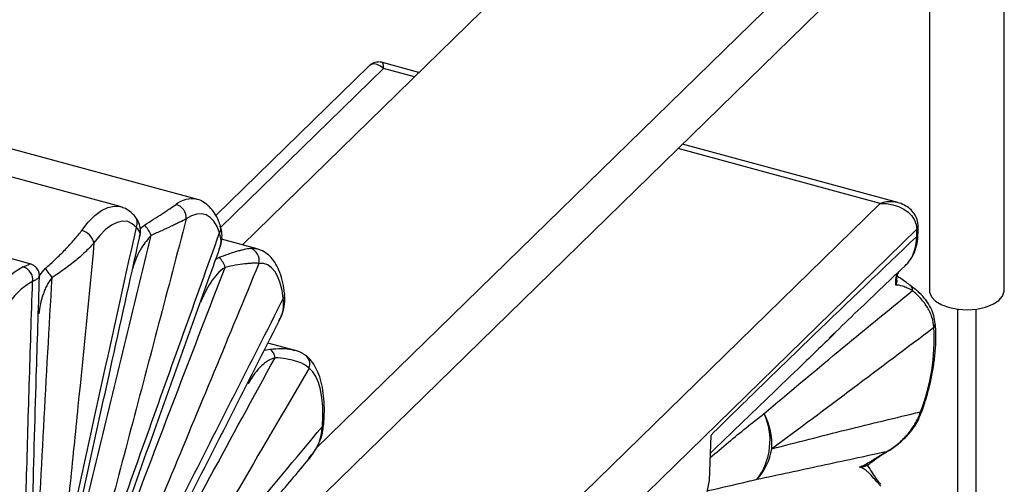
# Paper-space layout '_Trimétrica' of a CAD drawing. Header units: millimetres. Extents: x -964 to -385, y -1210 to 351.
# Tile 7 of 9: x -630 to -473, y 91 to 165. Entities that reach past the tile are written whole.
import ezdxf

# ---------------------------------------------------------------- set-up
doc = ezdxf.new("R2010")
doc.units = ezdxf.units.MM

psp = doc.layouts.new('_Trimétrica')

# ---------------------------------------------------------------- linework, layer by layer
at = {"color": 7, "linetype": 'Continuous', "lineweight": 25}
for p, q in [((-594.62, 128.95), (-530.95, 191.09)), ((-472.52, 121.63), (-472.52, 186.56)), ((-582.77, 96.37), (-495.58, 181.48)), ((-585.59, 85.05), (-488.71, 179.61)), ((-484.52, 178.47), (-484.52, 121.63)), ((-614.22, 135.07), (-699.12, 158.14)), ((-601.96, 136.25), (-686.87, 159.32)), ((-566.33, 156.57), (-572.16, 158.15)), ((-574.37, 157.58), (-598.89, 133.65)), ((-628.7, 125.92), (-711.45, 148.4)), ((-489.58, 135.71), (-524.08, 145.09)), ((-582.46, 47.66), (-492.39, 135.58)), ((-486.56, 131.45), (-578.04, 42.17)), ((-486.56, 130.28), (-486.56, 131.45)), ((-486.33, 130.76), (-486.33, 131.93)), ((-592.27, 128.31), (-597.94, 129.85)), ((-480.02, 118.64), (-480.02, -735.54)), ((-477.02, -735.54), (-477.02, 118.64)), ((-586.31, 112.06), (-590.52, 113.21)), ((-586.44, 112.05), (-586.33, 112.01)), ((-519.57, 98.39), (-519.82, 91.2)), ((-519.82, 91.2), (-521.3, 83.96))]:
    psp.add_line(p, q, dxfattribs=at)
at = {"color": 8, "linetype": 'Continuous', "lineweight": 25}
for p, q in [((-571.98, 157.21), (-598.1, 131.72)), ((-567.05, 155.87), (-571.98, 157.21)), ((-492.39, 135.58), (-524.8, 144.38)), ((-611, 131.57), (-610.32, 132.11)), ((-598.86, 126.65), (-598.38, 126.91)), ((-627.24, 123.87), (-626.23, 125.13)), ((-601.3, 119.76), (-601.23, 120.06)), ((-627.26, 117.88), (-627.31, 118.27)), ((-591.09, 112.08), (-590.19, 112.24)), ((-593.71, 106.71), (-593.42, 107.51)), ((-519.42, 95.73), (-519.67, 95.49))]:
    psp.add_line(p, q, dxfattribs=at)
at = {"color": 8, "linetype": 'Continuous', "lineweight": 25, "flags": 128}
for points in [[(-571.98, 157.21), (-572.51, 157.59), (-573.02, 157.83), (-573.5, 157.92), (-573.93, 157.86), (-574.3, 157.64), (-574.37, 157.58)], [(-620.37, 131.24), (-619.32, 132.56), (-618.25, 133.63), (-617.19, 134.43), (-616.16, 134.94), (-615.17, 135.16), (-614.25, 135.08), (-614.22, 135.07)], [(-593.34, 128.39), (-592.5, 128.36), (-592.27, 128.31)], [(-485.83, 101.96), (-485.83, 101.97), (-485.85, 102.07), (-485.94, 102.18)]]:
    psp.add_lwpolyline(points, dxfattribs=at)
at = {"color": 7, "linetype": 'Continuous', "lineweight": 25, "flags": 128}
for points in [[(-492.39, 135.58), (-491.38, 135.54), (-490.4, 135.37), (-489.48, 135.08), (-488.64, 134.68), (-487.93, 134.17), (-487.34, 133.57), (-486.92, 132.91), (-486.65, 132.2), (-486.56, 131.45)], [(-611.6, 131.74), (-612.26, 132.33), (-613, 132.67), (-613.81, 132.74), (-614.69, 132.54), (-615.6, 132.09), (-616.53, 131.39), (-617.47, 130.45), (-618.4, 129.28)], [(-598.27, 130.87), (-598.67, 131.89), (-599.18, 132.72), (-599.76, 133.34), (-600.42, 133.74), (-601.15, 133.91), (-601.93, 133.87), (-602.76, 133.59), (-603.61, 133.09)], [(-588.06, 120.32), (-588.25, 121.64), (-588.54, 122.81), (-588.92, 123.81), (-589.38, 124.64), (-589.93, 125.28), (-590.55, 125.71), (-591.23, 125.95), (-591.97, 125.97)], [(-484.52, 121.63), (-484.5, 121.38), (-484.19, 120.62), (-483.53, 119.93), (-482.55, 119.34), (-481.32, 118.9)], [(-481.32, 118.9), (-479.91, 118.62), (-478.41, 118.54), (-476.92, 118.65), (-475.54, 118.95), (-474.33, 119.41), (-473.4, 120.02), (-472.78, 120.73), (-472.52, 121.49), (-472.52, 121.63)], [(-581.8, 99.82), (-581.72, 101.47), (-581.74, 103.02), (-581.87, 104.45), (-582.09, 105.74), (-582.42, 106.87), (-582.84, 107.83), (-583.35, 108.6), (-583.94, 109.16)], [(-491.46, 95.72), (-491.44, 95.73), (-491.39, 95.79)]]:
    psp.add_lwpolyline(points, dxfattribs=at)
at = {"color": 8, "linetype": 'Continuous', "lineweight": 25}
for centre, radius, start, end in [((-574.17, 157.28), 2.19, 358.0913, 23.4565), ((-602.73, 132.42), 3.9, 78.7183, 130.1558), ((-490.75, 130.85), 5, 77.391, 109.0604), ((-613.19, 132.43), 1.73, 336.7068, 39.4454), ((-599.44, 131.57), 1.37, 329.1773, 16.7691), ((-487, 131.96), 0.664, 310.6409, 357.9928), ((-487, 130.78), 0.662, 310.5964, 358.756), ((-487.94, 121.82), 0.716, 343.4875, 45.6294), ((-588.79, 120.93), 0.951, 319.9014, 4.2783), ((-484.51, 116.3), 0.932, 319.4068, 3.8191), ((-585.66, 109.81), 1.84, 339.4004, 51.612), ((-582, 100.2), 0.43, 297.8607, 352.0842)]:
    psp.add_arc(centre, radius, start, end, dxfattribs=at)
at = {"color": 7, "linetype": 'Continuous', "lineweight": 25}
for centre, radius, start, end in [((-605.9, 133.21), 2.29, 357.1117, 73.2773), ((-621.03, 128.61), 2.71, 14.2814, 75.9525), ((-614.29, 128.24), 5.54, 23.595, 44.2317), ((-593.97, 126.43), 2.06, 346.9447, 72.0757), ((-600.43, 124.52), 3.15, 14.896, 49.3768), ((-624.32, 115.19), 11.58, 117.9042, 150.7166), ((-630.39, 123.35), 2.17, 351.5915, 72.4699), ((-580.36, 160.23), 57.76, 217.4302, 219.2349), ((-623.46, 114.01), 10.22, 117.9042, 150.7166), ((-516.03, 113.87), 32.28, 338.7725, 3.2416), ((-591.4, 110.62), 2.03, 6.3402, 53.1032), ((-520.3, 97.56), 10.24, 322.5881, 25.1111), ((-520.56, 96.81), 10.81, 357.0111, 28.0771), ((-519.23, 97.82), 9.59, 317.4478, 350.5904)]:
    psp.add_arc(centre, radius, start, end, dxfattribs=at)
for points, knots in [([(-572.13, 158.12), (-572.2, 158.15), (-572.5, 158.26), (-573.17, 158.24), (-573.91, 158), (-574.26, 157.66), (-574.4, 157.53)], [0, 0, 0, 0, 0.098745, 0.416497, 0.76547, 1, 1, 1, 1]), ([(-598.13, 131.96), (-598.23, 132.23), (-598.49, 132.98), (-599.04, 134.03), (-599.83, 135.03), (-600.76, 135.76), (-601.51, 136.17), (-601.96, 136.23), (-602.03, 136.24)], [0, 0, 0, 0, 0.131897, 0.362628, 0.575142, 0.772325, 0.962064, 1, 1, 1, 1]), ([(-486.33, 131.93), (-486.35, 132.21), (-486.39, 132.83), (-486.77, 133.74), (-487.42, 134.57), (-488.28, 135.2), (-489.06, 135.59), (-489.57, 135.69), (-489.71, 135.71)], [0, 0, 0, 0, 0.14592, 0.337624, 0.525011, 0.716477, 0.922468, 1, 1, 1, 1]), ([(-611.85, 133.53), (-612.03, 133.73), (-612.48, 134.2), (-613.26, 134.75), (-613.89, 134.94), (-614.16, 135.01)], [0, 0, 0, 0, 0.291143, 0.701198, 1, 1, 1, 1]), ([(-610.32, 132.11), (-609.31, 132.76), (-608.36, 133.37), (-607.27, 134.07), (-607.05, 134.21), (-606.64, 134.47), (-606.45, 134.6), (-605.88, 134.97), (-605.54, 135.2), (-605.24, 135.4)], [0, 0, 0, 0, 0.5, 0.5, 0.625, 0.625, 0.75, 0.75, 1, 1, 1, 1]), ([(-603.61, 133.09), (-606.56, 121.88), (-609.51, 110.68), (-615.43, 88.27), (-618.4, 77.06), (-621.39, 65.86)], [0, 0, 0, 0, 0.5, 0.5, 1, 1, 1, 1]), ([(-611.09, 130.21), (-611.07, 130.3), (-610.94, 130.69), (-610.93, 131.47), (-611.17, 132.48), (-611.51, 133.18), (-611.82, 133.47), (-611.86, 133.52)], [0, 0, 0, 0, 0.0795863, 0.3700914, 0.6515113, 0.9505884, 1, 1, 1, 1]), ([(-603.61, 133.09), (-603.92, 132.92), (-604.28, 132.74), (-604.88, 132.45), (-605.1, 132.34), (-605.54, 132.13), (-605.78, 132.02), (-606.5, 131.69), (-607.01, 131.45), (-608.08, 130.97), (-608.64, 130.72), (-609.22, 130.46)], [0, 0, 0, 0, 0.25, 0.25, 0.375, 0.375, 0.5, 0.5, 0.75, 0.75, 1, 1, 1, 1]), ([(-626.23, 125.13), (-625.66, 125.63), (-625.09, 126.14), (-624.01, 127.18), (-623.49, 127.69), (-622.73, 128.48), (-622.48, 128.74), (-622.01, 129.26), (-621.78, 129.51), (-621.12, 130.27), (-620.72, 130.76), (-620.37, 131.24)], [0, 0, 0, 0, 0.25, 0.25, 0.5, 0.5, 0.625, 0.625, 0.75, 0.75, 1, 1, 1, 1]), ([(-623.7, 76.78), (-621.7, 85.94), (-619.69, 95.1), (-615.65, 113.42), (-613.62, 122.58), (-611.6, 131.74)], [0, 0, 0, 0, 0.5, 0.5, 1, 1, 1, 1]), ([(-598.31, 128.3), (-598.23, 128.48), (-597.99, 129.06), (-597.87, 130.09), (-597.88, 131.14), (-598.1, 131.74), (-598.17, 131.95)], [0, 0, 0, 0, 0.161401, 0.500765, 0.822968, 1, 1, 1, 1]), ([(-626.13, 59.91), (-623.39, 71.69), (-620.6, 83.45), (-614.95, 106.97), (-612.09, 118.72), (-609.22, 130.46)], [0, 0, 0, 0, 0.5, 0.5, 1, 1, 1, 1]), ([(-622.79, 77.05), (-622.74, 77.25), (-620.43, 87.92), (-616.53, 105.65), (-612.64, 123.19), (-611.07, 130.25)], [0, 0, 0, 0, 0.011324, 0.601776, 1, 1, 1, 1]), ([(-621.39, 65.86), (-619.49, 71.31), (-617.58, 76.74), (-613.75, 87.59), (-611.82, 93.01), (-606.03, 109.25), (-602.15, 120.06), (-598.27, 130.87)], [0, 0, 0, 0, 0.25, 0.25, 0.5, 0.5, 1, 1, 1, 1]), ([(-519.57, 98.39), (-516.82, 101.11), (-514.07, 103.8), (-508.57, 109.15), (-505.82, 111.81), (-497.57, 119.77), (-492.07, 125.03), (-486.56, 130.28)], [0, 0, 0, 0, 0.25, 0.25, 0.5, 0.5, 1, 1, 1, 1]), ([(-488.48, 125.53), (-488.31, 125.69), (-487.77, 126.17), (-486.97, 127.57), (-486.58, 129.09), (-486.57, 130.16), (-486.56, 130.28)], [0, 0, 0, 0, 0.140894, 0.431182, 0.938046, 1, 1, 1, 1]), ([(-487.89, 126.16), (-487.66, 126.46), (-487.14, 127.14), (-486.64, 128.42), (-486.35, 129.67), (-486.36, 130.47), (-486.37, 130.76)], [0, 0, 0, 0, 0.232982, 0.532034, 0.829401, 1, 1, 1, 1]), ([(-618.4, 129.28), (-618.78, 128.82), (-619.21, 128.36), (-619.95, 127.65), (-620.2, 127.41), (-620.75, 126.93), (-621.03, 126.69), (-621.9, 125.98), (-622.5, 125.51), (-623.77, 124.59), (-624.43, 124.13), (-625.1, 123.7)], [0, 0, 0, 0, 0.25, 0.25, 0.375, 0.375, 0.5, 0.5, 0.75, 0.75, 1, 1, 1, 1]), ([(-618.4, 129.28), (-619.24, 120.56), (-620.09, 111.82), (-621.41, 98.7), (-621.85, 94.33), (-622.76, 85.56), (-623.22, 81.18), (-623.7, 76.78)], [0, 0, 0, 0, 0.5, 0.5, 0.75, 0.75, 1, 1, 1, 1]), ([(-622.13, 61.14), (-621.27, 63.66), (-618.76, 70.95), (-614.19, 83.88), (-607.62, 102.25), (-602.21, 117.39), (-598.8, 126.83), (-598.27, 128.31)], [0, 0, 0, 0, 0.111654, 0.323058, 0.576881, 0.933626, 1, 1, 1, 1]), ([(-598.38, 126.91), (-597.35, 127.32), (-596.38, 127.66), (-595.3, 127.98), (-595.09, 128.04), (-594.68, 128.14), (-594.49, 128.19), (-593.94, 128.31), (-593.62, 128.36), (-593.34, 128.39)], [0, 0, 0, 0, 0.5, 0.5, 0.625, 0.625, 0.75, 0.75, 1, 1, 1, 1]), ([(-587.84, 121), (-587.88, 121.33), (-587.99, 122.28), (-588.31, 123.73), (-588.86, 125.22), (-589.57, 126.43), (-590.41, 127.34), (-591.29, 127.98), (-591.94, 128.17), (-592.21, 128.26)], [0, 0, 0, 0, 0.091718, 0.270512, 0.452286, 0.612338, 0.759327, 0.897036, 1, 1, 1, 1]), ([(-627.17, 123.88), (-627.16, 124.01), (-627.13, 124.38), (-627.36, 124.96), (-627.77, 125.46), (-628.22, 125.76), (-628.55, 125.89), (-628.69, 125.91), (-628.71, 125.91)], [0, 0, 0, 0, 0.136211, 0.394218, 0.624178, 0.813089, 0.975695, 1, 1, 1, 1]), ([(-591.97, 125.97), (-596.77, 114.33), (-601.59, 102.7), (-608.84, 85.3), (-611.26, 79.51), (-614.91, 70.84), (-616.13, 67.96), (-618.58, 62.2), (-619.8, 59.32), (-621.03, 56.45)], [0, 0, 0, 0, 0.5, 0.5, 0.75, 0.75, 0.875, 0.875, 1, 1, 1, 1]), ([(-597.39, 125.33), (-597.88, 125.02), (-598.29, 124.65), (-599.05, 123.83), (-599.39, 123.38), (-600, 122.42), (-600.29, 121.92), (-600.81, 120.87), (-601.06, 120.32), (-601.3, 119.76)], [0, 0, 0, 0, 0.25, 0.25, 0.5, 0.5, 0.75, 0.75, 1, 1, 1, 1]), ([(-591.97, 125.97), (-592.24, 125.99), (-592.58, 126), (-593.15, 125.98), (-593.35, 125.97), (-593.78, 125.93), (-594, 125.91), (-594.7, 125.83), (-595.2, 125.76), (-596.26, 125.57), (-596.81, 125.46), (-597.39, 125.33)], [0, 0, 0, 0, 0.25, 0.25, 0.375, 0.375, 0.5, 0.5, 0.75, 0.75, 1, 1, 1, 1]), ([(-500.59, 113.97), (-499.23, 115.29), (-495.19, 119.18), (-491.16, 123), (-488.48, 125.53)], [0, 0, 0, 0, 0.338381, 1, 1, 1, 1]), ([(-489.74, 123.27), (-489.74, 123.3), (-489.76, 123.6), (-489.67, 124.1), (-489.47, 124.58), (-489.27, 124.77), (-489.19, 124.84)], [0, 0, 0, 0, 0.032136, 0.394751, 0.770092, 1, 1, 1, 1]), ([(-488.51, 125.5), (-488.35, 125.62), (-488.16, 125.77), (-488.03, 125.96), (-488.01, 125.99)], [0, 0, 0, 0, 0.862264, 1, 1, 1, 1]), ([(-628.69, 63.22), (-628.68, 64.37), (-628.65, 68.23), (-628.48, 75.81), (-628.18, 89.5), (-627.72, 105.83), (-627.3, 118.53), (-627.13, 123.88)], [0, 0, 0, 0, 0.058136, 0.194632, 0.376179, 0.737202, 1, 1, 1, 1]), ([(-627.65, 75.76), (-627.29, 83.74), (-626.89, 91.74), (-626.03, 107.72), (-625.58, 115.71), (-625.1, 123.7)], [0, 0, 0, 0, 0.5, 0.5, 1, 1, 1, 1]), ([(-625.1, 123.7), (-625.45, 123.3), (-625.74, 122.85), (-626.1, 122.15), (-626.21, 121.91), (-626.41, 121.42), (-626.5, 121.17), (-626.74, 120.43), (-626.88, 119.92), (-627.1, 118.9), (-627.18, 118.39), (-627.26, 117.88)], [0, 0, 0, 0, 0.25, 0.25, 0.375, 0.375, 0.5, 0.5, 0.75, 0.75, 1, 1, 1, 1]), ([(-489.76, 123.27), (-489.76, 123.15), (-489.76, 122.89), (-489.85, 122.63), (-489.91, 122.5), (-489.91, 122.49)], [0, 0, 0, 0, 0.489179, 0.990236, 1, 1, 1, 1]), ([(-487.44, 122.33), (-487.7, 122.52), (-488.32, 122.96), (-489.03, 123.51), (-489.49, 123.79), (-489.68, 123.9)], [0, 0, 0, 0, 0.30892, 0.728151, 1, 1, 1, 1]), ([(-629.85, 57.38), (-629.84, 60.07), (-629.81, 62.77), (-629.73, 68.19), (-629.69, 70.91), (-629.52, 79.08), (-629.39, 84.55), (-629.1, 95.52), (-628.94, 101.01), (-628.6, 112.01), (-628.42, 117.52), (-628.24, 123.04)], [0, 0, 0, 0, 0.125, 0.125, 0.25, 0.25, 0.5, 0.5, 0.75, 0.75, 1, 1, 1, 1]), ([(-511.02, 101.9), (-507.09, 105.22), (-503.14, 108.52), (-495.21, 115.08), (-491.24, 118.35), (-487.25, 121.61)], [0, 0, 0, 0, 0.5, 0.5, 1, 1, 1, 1]), ([(-487.25, 121.61), (-487.55, 121.77), (-487.82, 121.9), (-488.32, 122.13), (-488.55, 122.23), (-489.2, 122.44), (-489.56, 122.5), (-489.91, 122.49)], [0, 0, 0, 0, 0.25, 0.25, 0.5, 0.5, 1, 1, 1, 1]), ([(-483.59, 116.36), (-483.65, 116.76), (-483.76, 117.62), (-484.28, 118.88), (-485.07, 120.14), (-486.12, 121.31), (-486.99, 121.99), (-487.45, 122.33)], [0, 0, 0, 0, 0.164633, 0.358655, 0.563229, 0.774936, 1, 1, 1, 1]), ([(-483.8, 115.69), (-483.83, 116.25), (-483.94, 116.8), (-484.2, 117.6), (-484.3, 117.86), (-484.54, 118.38), (-484.68, 118.64), (-485.13, 119.39), (-485.49, 119.87), (-486.3, 120.78), (-486.76, 121.21), (-487.25, 121.61)], [0, 0, 0, 0, 0.25, 0.25, 0.375, 0.375, 0.5, 0.5, 0.75, 0.75, 1, 1, 1, 1]), ([(-619.3, 58.34), (-616.73, 63.57), (-614.13, 68.76), (-608.94, 79.12), (-606.34, 84.29), (-598.52, 99.77), (-593.29, 110.05), (-588.06, 120.32)], [0, 0, 0, 0, 0.25, 0.25, 0.5, 0.5, 1, 1, 1, 1]), ([(-588.77, 116.78), (-588.63, 117.03), (-588.25, 117.7), (-587.98, 118.9), (-588.03, 119.84), (-588.06, 120.32)], [0, 0, 0, 0, 0.220695, 0.60371, 1, 1, 1, 1]), ([(-588.76, 116.75), (-588.65, 116.94), (-588.3, 117.56), (-587.97, 118.7), (-587.76, 119.95), (-587.84, 120.71), (-587.87, 121)], [0, 0, 0, 0, 0.140978, 0.478928, 0.800784, 1, 1, 1, 1]), ([(-618.91, 56.88), (-617.13, 60.49), (-612.84, 69.17), (-605.33, 84.06), (-597.05, 100.4), (-591.28, 111.71), (-588.71, 116.75)], [0, 0, 0, 0, 0.178823, 0.430314, 0.745886, 1, 1, 1, 1]), ([(-483.8, 115.69), (-488.13, 112.42), (-492.46, 109.16), (-501.11, 102.67), (-505.44, 99.44), (-509.77, 96.25)], [0, 0, 0, 0, 0.5, 0.5, 1, 1, 1, 1]), ([(-485.83, 101.96), (-485.7, 102.34), (-485.31, 103.41), (-484.75, 105.26), (-484.21, 107.48), (-483.81, 109.7), (-483.56, 111.88), (-483.46, 113.94), (-483.49, 115.42), (-483.56, 116.19), (-483.58, 116.36)], [0, 0, 0, 0, 0.077641, 0.22491, 0.37216, 0.519547, 0.667339, 0.815902, 0.958646, 1, 1, 1, 1]), ([(-499.62, 114.82), (-501.36, 113.14), (-506.72, 107.99), (-513.31, 101.63), (-518.15, 96.97), (-519.42, 95.73)], [0, 0, 0, 0, 0.261956, 0.804914, 1, 1, 1, 1]), ([(-584.53, 111.23), (-584.66, 111.33), (-585.05, 111.63), (-585.68, 111.9), (-586.23, 112.02), (-586.44, 112.07)], [0, 0, 0, 0, 0.224356, 0.69531, 1, 1, 1, 1]), ([(-610.17, 72.47), (-606.74, 78.89), (-603.29, 85.29), (-596.36, 98.09), (-592.88, 104.47), (-589.39, 110.85)], [0, 0, 0, 0, 0.5, 0.5, 1, 1, 1, 1]), ([(-589.39, 110.85), (-589.91, 110.69), (-590.35, 110.46), (-590.96, 110.05), (-591.16, 109.9), (-591.53, 109.57), (-591.71, 109.4), (-592.22, 108.86), (-592.54, 108.47), (-593.14, 107.63), (-593.43, 107.18), (-593.71, 106.71)], [0, 0, 0, 0, 0.25, 0.25, 0.375, 0.375, 0.5, 0.5, 0.75, 0.75, 1, 1, 1, 1]), ([(-583.94, 109.16), (-584.17, 109.4), (-584.47, 109.62), (-585.01, 109.91), (-585.21, 110), (-585.63, 110.17), (-585.86, 110.24), (-586.56, 110.46), (-587.08, 110.57), (-588.18, 110.75), (-588.77, 110.81), (-589.39, 110.85)], [0, 0, 0, 0, 0.25, 0.25, 0.375, 0.375, 0.5, 0.5, 0.75, 0.75, 1, 1, 1, 1]), ([(-581.58, 100.14), (-581.55, 100.51), (-581.48, 101.6), (-581.47, 103.31), (-581.62, 105.23), (-581.95, 107), (-582.46, 108.54), (-583.13, 109.8), (-583.82, 110.69), (-584.33, 111.1), (-584.52, 111.25)], [0, 0, 0, 0, 0.075601, 0.220341, 0.366462, 0.514761, 0.665838, 0.802169, 0.927697, 1, 1, 1, 1]), ([(-583.94, 109.16), (-587.9, 102.37), (-591.87, 95.58), (-599.81, 82.04), (-603.79, 75.29), (-607.77, 68.57)], [0, 0, 0, 0, 0.5, 0.5, 1, 1, 1, 1]), ([(-509.77, 96.25), (-505.78, 97.3), (-501.81, 98.31), (-493.87, 100.28), (-489.9, 101.24), (-485.94, 102.18)], [0, 0, 0, 0, 0.5, 0.5, 1, 1, 1, 1]), ([(-491.47, 95.72), (-491.41, 95.75), (-490.78, 96.08), (-489.67, 96.86), (-488.25, 98.11), (-487.1, 99.5), (-486.29, 100.79), (-485.98, 101.66), (-485.86, 101.98)], [0, 0, 0, 0, 0.020594, 0.254774, 0.475509, 0.683597, 0.883005, 1, 1, 1, 1]), ([(-491.39, 95.79), (-490.77, 96.15), (-490.18, 96.56), (-489.09, 97.45), (-488.57, 97.94), (-487.87, 98.74), (-487.64, 99.03), (-487.21, 99.61), (-487.02, 99.91), (-486.47, 100.84), (-486.17, 101.49), (-485.94, 102.18)], [0, 0, 0, 0, 0.25, 0.25, 0.5, 0.5, 0.625, 0.625, 0.75, 0.75, 1, 1, 1, 1]), ([(-607.77, 68.57), (-603.45, 73.82), (-599.12, 79.04), (-590.46, 89.45), (-586.13, 94.64), (-581.8, 99.82)], [0, 0, 0, 0, 0.5, 0.5, 1, 1, 1, 1]), ([(-584.11, 94.49), (-584.03, 94.56), (-583.55, 95.06), (-582.86, 96.12), (-582.12, 97.61), (-581.7, 98.97), (-581.63, 99.82), (-581.61, 100.14)], [0, 0, 0, 0, 0.050059, 0.325362, 0.590597, 0.843374, 1, 1, 1, 1]), ([(-491.39, 95.79), (-494.88, 95.03), (-498.36, 94.28), (-505.28, 92.79), (-508.73, 92.05), (-512.16, 91.33)], [0, 0, 0, 0, 0.5, 0.5, 1, 1, 1, 1]), ([(-495.7, 93.32), (-495.43, 93.43), (-495.14, 93.56), (-494.53, 93.89), (-494.22, 94.08), (-493.7, 94.39), (-493.53, 94.51), (-493.15, 94.75), (-492.96, 94.87), (-492.35, 95.25), (-491.9, 95.52), (-491.39, 95.79)], [0, 0, 0, 0, 0.25, 0.25, 0.5, 0.5, 0.625, 0.625, 0.75, 0.75, 1, 1, 1, 1]), ([(-494.57, 93.53), (-494.35, 93.7), (-493.82, 94.09), (-492.9, 94.79), (-492.07, 95.38), (-491.55, 95.66), (-491.42, 95.72)], [0, 0, 0, 0, 0.252685, 0.6129701, 0.9034647, 1, 1, 1, 1]), ([(-608.9, 64.65), (-606.87, 67.11), (-600.39, 74.95), (-592.06, 84.95), (-585.78, 92.44), (-583.96, 94.61)], [0, 0, 0, 0, 0.245677, 0.780846, 1, 1, 1, 1]), ([(-494.6, 93.57), (-494.66, 93.53), (-494.83, 93.4), (-495.33, 93.36), (-495.64, 93.33), (-495.7, 93.32), (-495.7, 93.32)], [0, 0, 0, 0, 0.318434, 0.867777, 0.996157, 1, 1, 1, 1]), ([(-492.28, 90.27), (-492.51, 90.51), (-492.71, 90.73), (-493.08, 91.14), (-493.24, 91.34), (-493.72, 91.88), (-493.99, 92.17), (-494.37, 92.54), (-494.49, 92.65), (-494.74, 92.84), (-494.86, 92.93), (-495.22, 93.15), (-495.45, 93.25), (-495.7, 93.32)], [0, 0, 0, 0, 0.125, 0.125, 0.25, 0.25, 0.5, 0.5, 0.625, 0.625, 0.75, 0.75, 1, 1, 1, 1]), ([(-492.32, 90.57), (-492.51, 90.8), (-492.95, 91.36), (-493.52, 92.23), (-494.04, 93.07), (-494.35, 93.54), (-494.48, 93.74)], [0, 0, 0, 0, 0.1869997, 0.4529074, 0.7658541, 1, 1, 1, 1])]:
    psp.add_open_spline(points, degree=3, knots=knots, dxfattribs=at)
at = {"color": 8, "linetype": 'Continuous', "lineweight": 25}
for points, knots in [([(-611.11, 130.26), (-611.07, 130.41), (-610.91, 130.96), (-611.31, 131.42), (-611.6, 131.74)], [0, 0, 0, 0, 0.285516, 1, 1, 1, 1]), ([(-609.22, 130.46), (-609.78, 129.83), (-611.13, 128.31), (-611.81, 126.33), (-612.2, 125.19)], [0, 0, 0, 0, 0.4192468, 1, 1, 1, 1]), ([(-598.32, 128.32), (-598.22, 128.58), (-597.88, 129.43), (-598.11, 130.27), (-598.27, 130.87)], [0, 0, 0, 0, 0.295032, 1, 1, 1, 1]), ([(-629.74, 125.42), (-629.55, 125.5), (-628.95, 125.75), (-628.51, 125.91), (-628.68, 125.88), (-628.71, 125.87)], [0, 0, 0, 0, 0.26698, 0.868757, 1, 1, 1, 1]), ([(-622.75, 58.36), (-621.97, 60.47), (-618.56, 69.71), (-610.18, 92.06), (-602.42, 112.24), (-597.39, 125.33)], [0, 0, 0, 0, 0.094039, 0.412145, 1, 1, 1, 1]), ([(-489.91, 122.49), (-489.93, 122.89), (-489.95, 123.68), (-489.6, 124.46), (-489.27, 124.77), (-489.19, 124.84)], [0, 0, 0, 0, 0.431579, 0.863069, 1, 1, 1, 1]), ([(-627.14, 123.88), (-627.22, 123.73), (-627.35, 123.51), (-628.03, 123.15), (-628.24, 123.04)], [0, 0, 0, 0, 0.688715, 1, 1, 1, 1]), ([(-590.19, 112.24), (-589.57, 112.28), (-588.31, 112.34), (-586.99, 112.28), (-586.53, 112.09), (-586.44, 112.05)], [0, 0, 0, 0, 0.443913, 0.90051, 1, 1, 1, 1]), ([(-519.7, 94.79), (-518.71, 95.64), (-515.86, 98.07), (-512.93, 100.39), (-511.02, 101.9)], [0, 0, 0, 0, 0.347605, 1, 1, 1, 1]), ([(-584.07, 94.71), (-583.72, 95.08), (-582.63, 96.23), (-581.98, 98.09), (-581.84, 99.46), (-581.8, 99.82)], [0, 0, 0, 0, 0.264195, 0.808693, 1, 1, 1, 1]), ([(-512.16, 91.33), (-512.69, 91.21), (-515.35, 90.57), (-518, 89.95), (-520.1, 89.5), (-520.17, 89.48)], [0, 0, 0, 0, 0.194387, 0.97198, 1, 1, 1, 1])]:
    psp.add_open_spline(points, degree=3, knots=knots, dxfattribs=at)

doc.saveas('drawing.dxf')
